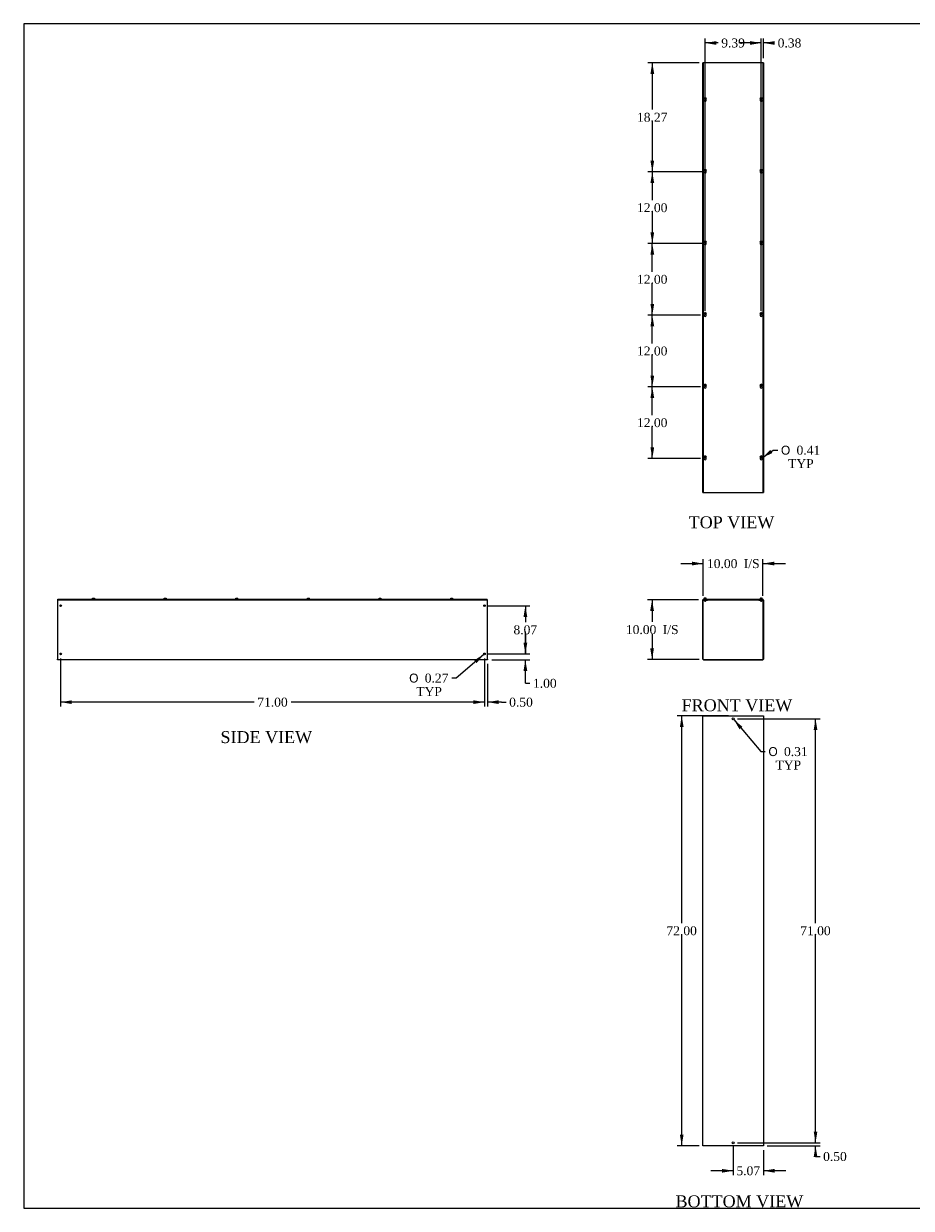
# Model space of a CAD drawing. Header units: inches. Extents: x 1 to 299, y -2 to 199.
# Tile 1 of 7: x 1 to 150, y 1 to 199. Entities that reach past the tile are written whole.
import ezdxf
from ezdxf.enums import TextEntityAlignment as Align

# ---------------------------------------------------------------- set-up
doc = ezdxf.new("R2010")
doc.units = ezdxf.units.IN
doc.header["$MEASUREMENT"] = 0
for name, color, linetype in [('COM56313-2', 7, 'Continuous'), ('COM56319-2', 7, 'Continuous'), ('Default', 7, 'Continuous'), ('QLB20316', 7, 'Continuous'), ('SCS19515', 7, 'Continuous')]:
    doc.layers.add(name, color=color, linetype=linetype)
doc.styles.add('SEACAD_Solid_Edge_ANSI1_Symbols', font='txt')
doc.styles.add('SEACAD_Times_New_Roman', font='times.ttf')
doc.dimstyles.new('HAMMOND_(STH_-_300x200)', dxfattribs={"dimtxt": 1.5, "dimasz": 1.875, "dimexe": 0.75, "dimexo": 0.75, "dimgap": 0.375, "dimtad": 0, "dimtih": 1, "dimtoh": 1, "dimzin": 0, "dimdsep": 46, "dimtxsty": 'SEACAD_Times_New_Roman', "dimblk1": '_SE_FILLED', "dimblk2": '_SE_FILLED', "dimsah": 1, "dimcen": 0.75, "dimadec": 0, "dimazin": 0, "dimtfac": 0.8, "dimtofl": 0, "dimtmove": 0, "dimatfit": 3, "dimfxl": 1, "dimtolj": 1, "dimtzin": 0, "dimarcsym": 0})

# ---------------------------------------------------------------- blocks, each defined once
blk = doc.blocks.new('SE')
at = {"layer": 'COM56313-2', "color": 7, "linetype": 'Continuous'}
for p, q in [((115.12, 92.51), (115.12, 102.37)), ((115.19, 92.51), (115.19, 102.37)), ((115.23, 102.47), (115.37, 102.47)), ((115.23, 102.4), (115.37, 102.4)), ((115.37, 102.4), (115.37, 102.47)), ((115.37, 102.4), (115.87, 102.4)), ((115.87, 102.4), (115.87, 102.47)), ((124.51, 102.47), (124.51, 102.4)), ((124.51, 102.4), (125.01, 102.4)), ((125.01, 102.47), (125.16, 102.47)), ((125.01, 102.4), (125.01, 102.47)), ((125.01, 102.4), (125.16, 102.4)), ((125.19, 102.37), (125.19, 92.51)), ((125.26, 102.37), (125.26, 92.51)), ((115.23, 92.47), (125.16, 92.47)), ((115.23, 92.4), (125.16, 92.4))]:
    blk.add_line(p, q, dxfattribs=at)
for centre, radius, start, end in [((115.23, 102.37), 0.108, 90, 180), ((115.23, 102.37), 0.036, 90, 180), ((125.16, 102.37), 0.108, 0, 90), ((125.16, 102.37), 0.036, 0, 90), ((115.23, 92.51), 0.108, 180, 270), ((115.23, 92.51), 0.036, 180, 270), ((125.16, 92.51), 0.108, 270, 0), ((125.16, 92.51), 0.036, 270, 0)]:
    blk.add_arc(centre, radius, start, end, dxfattribs=at)
at = {"layer": 'COM56319-2', "color": 7, "linetype": 'Continuous'}
for p, q in [((115.15, 102.55), (125.23, 102.55)), ((115.15, 102.47), (115.15, 102.55)), ((115.15, 102.47), (115.23, 102.47)), ((115.37, 102.47), (125.01, 102.47)), ((125.16, 102.47), (125.23, 102.47)), ((125.23, 102.47), (125.23, 102.55))]:
    blk.add_line(p, q, dxfattribs=at)
at = {"layer": 'QLB20316', "color": 7, "linetype": 'Continuous'}
for p, q in [((118.94, 102.47), (118.94, 102.44)), ((118.94, 102.44), (119.32, 102.44)), ((119.32, 102.44), (121.07, 102.44)), ((121.07, 102.44), (121.44, 102.44)), ((121.44, 102.47), (121.44, 102.44))]:
    blk.add_line(p, q, dxfattribs=at)
at = {"layer": 'SCS19515', "color": 7, "linetype": 'Continuous'}
for p, q in [((115.31, 102.64), (115.31, 102.58)), ((115.47, 102.73), (115.4, 102.73)), ((115.4, 102.4), (115.4, 102.27)), ((115.59, 102.27), (115.4, 102.27)), ((115.4, 102.27), (115.43, 102.24)), ((115.43, 102.24), (115.56, 102.24)), ((115.47, 102.73), (115.47, 102.65)), ((115.53, 102.65), (115.47, 102.65)), ((115.59, 102.73), (115.53, 102.73)), ((115.53, 102.65), (115.53, 102.73)), ((115.56, 102.24), (115.59, 102.27)), ((115.59, 102.27), (115.59, 102.4)), ((115.68, 102.58), (115.68, 102.64)), ((124.7, 102.64), (124.7, 102.58)), ((124.79, 102.73), (124.86, 102.73)), ((124.79, 102.4), (124.79, 102.27)), ((124.98, 102.27), (124.79, 102.27)), ((124.79, 102.27), (124.82, 102.24)), ((124.82, 102.24), (124.95, 102.24)), ((124.86, 102.73), (124.86, 102.65)), ((124.92, 102.65), (124.86, 102.65)), ((124.99, 102.73), (124.92, 102.73)), ((124.92, 102.65), (124.92, 102.73)), ((124.95, 102.24), (124.98, 102.27)), ((124.98, 102.27), (124.98, 102.4)), ((125.08, 102.58), (125.08, 102.64))]:
    blk.add_line(p, q, dxfattribs=at)
for centre, radius, start, end in [((115.4, 102.64), 0.09, 90, 180), ((115.33, 102.58), 0.025, 180, 270), ((115.59, 102.64), 0.09, 0, 90), ((115.66, 102.58), 0.025, 270, 0), ((124.79, 102.64), 0.09, 90, 180), ((124.73, 102.58), 0.025, 180, 270), ((124.99, 102.64), 0.09, 0, 90), ((125.05, 102.58), 0.025, 270, 0)]:
    blk.add_arc(centre, radius, start, end, dxfattribs=at)
blk = doc.blocks.new('SE1')
at = {"layer": 'COM56313-2', "color": 7, "linetype": 'Continuous'}
for p, q in [((115.12, 120.4), (115.12, 192.4)), ((115.23, 192.4), (115.12, 192.4)), ((115.37, 192.4), (115.23, 192.4)), ((125.01, 192.4), (115.37, 192.4)), ((115.37, 192.37), (115.37, 192.4)), ((125.16, 192.4), (125.01, 192.4)), ((125.01, 192.4), (125.01, 192.37)), ((125.26, 192.4), (125.16, 192.4)), ((125.26, 192.4), (125.26, 120.4)), ((115.12, 120.4), (115.23, 120.4)), ((115.23, 120.4), (115.37, 120.4)), ((115.37, 120.4), (115.37, 120.43)), ((115.37, 120.4), (125.01, 120.4)), ((125.01, 120.43), (125.01, 120.4)), ((125.01, 120.4), (125.16, 120.4)), ((125.16, 120.4), (125.26, 120.4))]:
    blk.add_line(p, q, dxfattribs=at)
at = {"layer": 'COM56319-2', "color": 7, "linetype": 'Continuous'}
for p, q in [((115.15, 192.37), (115.15, 120.43)), ((125.23, 192.37), (115.15, 192.37)), ((125.23, 120.43), (125.23, 192.37)), ((115.15, 120.43), (125.23, 120.43))]:
    blk.add_line(p, q, dxfattribs=at)
for centre in [(115.5, 186.12), (124.89, 186.12), (115.5, 174.12), (124.89, 174.12), (115.5, 162.12), (124.89, 162.12), (115.5, 150.12), (124.89, 150.12), (115.5, 138.12), (124.89, 138.12), (115.5, 126.12), (124.89, 126.12)]:
    blk.add_arc(centre, 0.203, 133.5511, 46.4489, dxfattribs=at)
at = {"layer": 'SCS19515', "color": 7, "linetype": 'Continuous'}
for p, q in [((115.47, 186.58), (115.47, 186.49)), ((115.47, 186.49), (115.47, 186.45)), ((115.53, 186.49), (115.53, 186.58)), ((115.53, 186.45), (115.53, 186.49)), ((124.86, 186.58), (124.86, 186.49)), ((124.86, 186.49), (124.86, 186.45)), ((124.92, 186.49), (124.92, 186.58)), ((124.92, 186.45), (124.92, 186.49)), ((115.42, 186.4), (115.47, 186.45)), ((115.47, 186.35), (115.42, 186.4)), ((115.47, 186.35), (115.47, 186.3)), ((115.47, 186.3), (115.47, 186.21)), ((115.53, 186.45), (115.57, 186.4)), ((115.57, 186.4), (115.53, 186.35)), ((115.53, 186.3), (115.53, 186.35)), ((115.53, 186.21), (115.53, 186.3)), ((124.81, 186.4), (124.86, 186.45)), ((124.86, 186.35), (124.81, 186.4)), ((124.86, 186.35), (124.86, 186.3)), ((124.86, 186.3), (124.86, 186.21)), ((124.92, 186.45), (124.97, 186.4)), ((124.97, 186.4), (124.92, 186.35)), ((124.92, 186.3), (124.92, 186.35)), ((124.92, 186.21), (124.92, 186.3)), ((115.47, 174.58), (115.47, 174.49)), ((115.53, 174.49), (115.53, 174.58)), ((124.86, 174.58), (124.86, 174.49)), ((124.92, 174.49), (124.92, 174.58)), ((115.42, 174.4), (115.47, 174.45)), ((115.47, 174.35), (115.42, 174.4)), ((115.47, 174.49), (115.47, 174.45)), ((115.47, 174.35), (115.47, 174.3)), ((115.47, 174.3), (115.47, 174.21)), ((115.53, 174.45), (115.53, 174.49)), ((115.53, 174.45), (115.57, 174.4)), ((115.57, 174.4), (115.53, 174.35)), ((115.53, 174.3), (115.53, 174.35)), ((115.53, 174.21), (115.53, 174.3)), ((124.81, 174.4), (124.86, 174.45)), ((124.86, 174.35), (124.81, 174.4)), ((124.86, 174.49), (124.86, 174.45)), ((124.86, 174.35), (124.86, 174.3)), ((124.86, 174.3), (124.86, 174.21)), ((124.92, 174.45), (124.92, 174.49)), ((124.92, 174.45), (124.97, 174.4)), ((124.97, 174.4), (124.92, 174.35)), ((124.92, 174.3), (124.92, 174.35)), ((124.92, 174.21), (124.92, 174.3)), ((115.42, 162.4), (115.47, 162.45)), ((115.47, 162.35), (115.42, 162.4)), ((115.47, 162.58), (115.47, 162.49)), ((115.47, 162.49), (115.47, 162.45)), ((115.47, 162.35), (115.47, 162.3)), ((115.47, 162.3), (115.47, 162.21)), ((115.53, 162.49), (115.53, 162.58)), ((115.53, 162.45), (115.53, 162.49)), ((115.53, 162.45), (115.57, 162.4)), ((115.57, 162.4), (115.53, 162.35)), ((115.53, 162.3), (115.53, 162.35)), ((115.53, 162.21), (115.53, 162.3)), ((124.81, 162.4), (124.86, 162.45)), ((124.86, 162.35), (124.81, 162.4)), ((124.86, 162.58), (124.86, 162.49)), ((124.86, 162.49), (124.86, 162.45)), ((124.86, 162.35), (124.86, 162.3)), ((124.86, 162.3), (124.86, 162.21)), ((124.92, 162.49), (124.92, 162.58)), ((124.92, 162.45), (124.92, 162.49)), ((124.92, 162.45), (124.97, 162.4)), ((124.97, 162.4), (124.92, 162.35)), ((124.92, 162.3), (124.92, 162.35)), ((124.92, 162.21), (124.92, 162.3)), ((115.42, 150.4), (115.47, 150.45)), ((115.47, 150.35), (115.42, 150.4)), ((115.47, 150.58), (115.47, 150.49)), ((115.47, 150.49), (115.47, 150.45)), ((115.47, 150.35), (115.47, 150.3)), ((115.47, 150.3), (115.47, 150.21)), ((115.53, 150.49), (115.53, 150.58)), ((115.53, 150.45), (115.53, 150.49)), ((115.53, 150.45), (115.57, 150.4)), ((115.57, 150.4), (115.53, 150.35)), ((115.53, 150.3), (115.53, 150.35)), ((115.53, 150.21), (115.53, 150.3)), ((124.81, 150.4), (124.86, 150.45)), ((124.86, 150.35), (124.81, 150.4)), ((124.86, 150.58), (124.86, 150.49)), ((124.86, 150.49), (124.86, 150.45)), ((124.86, 150.35), (124.86, 150.3)), ((124.86, 150.3), (124.86, 150.21)), ((124.92, 150.49), (124.92, 150.58)), ((124.92, 150.45), (124.92, 150.49)), ((124.92, 150.45), (124.97, 150.4)), ((124.97, 150.4), (124.92, 150.35)), ((124.92, 150.3), (124.92, 150.35)), ((124.92, 150.21), (124.92, 150.3)), ((115.42, 138.4), (115.47, 138.45)), ((115.47, 138.35), (115.42, 138.4)), ((115.47, 138.58), (115.47, 138.49)), ((115.47, 138.49), (115.47, 138.45)), ((115.47, 138.35), (115.47, 138.3)), ((115.47, 138.3), (115.47, 138.21)), ((115.53, 138.49), (115.53, 138.58)), ((115.53, 138.45), (115.53, 138.49)), ((115.53, 138.45), (115.57, 138.4)), ((115.57, 138.4), (115.53, 138.35)), ((115.53, 138.3), (115.53, 138.35)), ((115.53, 138.21), (115.53, 138.3)), ((124.81, 138.4), (124.86, 138.45)), ((124.86, 138.35), (124.81, 138.4)), ((124.86, 138.58), (124.86, 138.49)), ((124.86, 138.49), (124.86, 138.45)), ((124.86, 138.35), (124.86, 138.3)), ((124.86, 138.3), (124.86, 138.21)), ((124.92, 138.49), (124.92, 138.58)), ((124.92, 138.45), (124.92, 138.49)), ((124.92, 138.45), (124.97, 138.4)), ((124.97, 138.4), (124.92, 138.35)), ((124.92, 138.3), (124.92, 138.35)), ((124.92, 138.21), (124.92, 138.3)), ((115.42, 126.4), (115.47, 126.45)), ((115.47, 126.35), (115.42, 126.4)), ((115.47, 126.58), (115.47, 126.49)), ((115.47, 126.49), (115.47, 126.45)), ((115.47, 126.35), (115.47, 126.3)), ((115.47, 126.3), (115.47, 126.21)), ((115.53, 126.49), (115.53, 126.58)), ((115.53, 126.45), (115.53, 126.49)), ((115.53, 126.45), (115.57, 126.4)), ((115.57, 126.4), (115.53, 126.35)), ((115.53, 126.3), (115.53, 126.35)), ((115.53, 126.21), (115.53, 126.3)), ((124.81, 126.4), (124.86, 126.45)), ((124.86, 126.35), (124.81, 126.4)), ((124.86, 126.58), (124.86, 126.49)), ((124.86, 126.49), (124.86, 126.45)), ((124.86, 126.35), (124.86, 126.3)), ((124.86, 126.3), (124.86, 126.21)), ((124.92, 126.49), (124.92, 126.58)), ((124.92, 126.45), (124.92, 126.49)), ((124.92, 126.45), (124.97, 126.4)), ((124.97, 126.4), (124.92, 126.35)), ((124.92, 126.3), (124.92, 126.35)), ((124.92, 126.21), (124.92, 126.3))]:
    blk.add_line(p, q, dxfattribs=at)
for centre in [(115.5, 186.4), (124.89, 186.4), (115.5, 174.4), (124.89, 174.4), (115.5, 162.4), (124.89, 162.4), (115.5, 150.4), (124.89, 150.4), (115.5, 138.4), (124.89, 138.4), (115.5, 126.4), (124.89, 126.4)]:
    blk.add_circle(centre, 0.187, dxfattribs=at)
for centre, start, end in [((115.5, 186.4), 80.7303, 99.2697), ((124.89, 186.4), 80.7303, 99.2697), ((115.5, 186.4), 260.7303, 279.2697), ((124.89, 186.4), 260.7303, 279.2697), ((115.5, 174.4), 80.7303, 99.2697), ((124.89, 174.4), 80.7303, 99.2697), ((115.5, 174.4), 260.7303, 279.2697), ((124.89, 174.4), 260.7303, 279.2697), ((115.5, 162.4), 80.7303, 99.2697), ((115.5, 162.4), 260.7303, 279.2697), ((124.89, 162.4), 80.7303, 99.2697), ((124.89, 162.4), 260.7303, 279.2697), ((115.5, 150.4), 80.7303, 99.2697), ((115.5, 150.4), 260.7303, 279.2697), ((124.89, 150.4), 80.7303, 99.2697), ((124.89, 150.4), 260.7303, 279.2697), ((115.5, 138.4), 80.7303, 99.2697), ((115.5, 138.4), 260.7303, 279.2697), ((124.89, 138.4), 80.7303, 99.2697), ((124.89, 138.4), 260.7303, 279.2697), ((115.5, 126.4), 80.7303, 99.2697), ((115.5, 126.4), 260.7303, 279.2697), ((124.89, 126.4), 80.7303, 99.2697), ((124.89, 126.4), 260.7303, 279.2697)]:
    blk.add_arc(centre, 0.186, start, end, dxfattribs=at)
blk = doc.blocks.new('SE2')
at = {"layer": 'COM56313-2', "color": 7, "linetype": 'Continuous'}
for p, q in [((115.12, 83.04), (115.23, 83.04)), ((115.12, 11.04), (115.12, 83.04)), ((115.23, 83.04), (125.16, 83.04)), ((125.16, 83.04), (125.26, 83.04)), ((125.26, 83.04), (125.26, 11.04)), ((115.23, 11.04), (115.12, 11.04)), ((125.16, 11.04), (115.23, 11.04)), ((125.26, 11.04), (125.16, 11.04))]:
    blk.add_line(p, q, dxfattribs=at)
for centre in [(120.19, 82.54), (120.19, 11.54)]:
    blk.add_circle(centre, 0.156, dxfattribs=at)
blk = doc.blocks.new('SE4')
at = {"layer": 'COM56313-2', "color": 7, "linetype": 'Continuous'}
for p, q in [((7.05, 102.47), (7.08, 102.47)), ((7.05, 102.47), (7.05, 102.37)), ((7.05, 102.37), (7.05, 92.51)), ((79.02, 102.47), (79.05, 102.47)), ((79.05, 102.37), (79.05, 102.47)), ((79.05, 92.51), (79.05, 102.37)), ((7.05, 92.4), (7.05, 92.51)), ((79.05, 92.4), (7.05, 92.4)), ((79.05, 92.51), (79.05, 92.4))]:
    blk.add_line(p, q, dxfattribs=at)
for centre in [(7.55, 101.47), (78.55, 101.47), (7.55, 93.4), (78.55, 93.4)]:
    blk.add_circle(centre, 0.133, dxfattribs=at)
at = {"layer": 'COM56319-2', "color": 7, "linetype": 'Continuous'}
for p, q in [((7.08, 102.55), (79.02, 102.55)), ((7.08, 102.47), (7.08, 102.55)), ((7.08, 102.47), (79.02, 102.47)), ((79.02, 102.47), (79.02, 102.55))]:
    blk.add_line(p, q, dxfattribs=at)
at = {"layer": 'SCS19515', "color": 7, "linetype": 'Continuous'}
for p, q in [((12.87, 102.65), (12.87, 102.65)), ((12.87, 102.64), (12.87, 102.58)), ((12.96, 102.73), (13.15, 102.73)), ((13.24, 102.65), (13.24, 102.65)), ((13.24, 102.58), (13.24, 102.64)), ((24.87, 102.65), (24.87, 102.65)), ((24.87, 102.64), (24.87, 102.58)), ((24.96, 102.73), (25.15, 102.73)), ((25.24, 102.65), (25.24, 102.65)), ((25.24, 102.58), (25.24, 102.64)), ((36.87, 102.65), (36.87, 102.65)), ((36.87, 102.64), (36.87, 102.58)), ((36.96, 102.73), (37.15, 102.73)), ((37.24, 102.65), (37.24, 102.65)), ((37.24, 102.58), (37.24, 102.64)), ((48.87, 102.65), (48.87, 102.65)), ((48.87, 102.64), (48.87, 102.58)), ((48.96, 102.73), (49.15, 102.73)), ((49.24, 102.65), (49.24, 102.65)), ((49.24, 102.58), (49.24, 102.64)), ((60.87, 102.65), (60.87, 102.65)), ((60.87, 102.64), (60.87, 102.58)), ((60.96, 102.73), (61.15, 102.73)), ((61.24, 102.65), (61.24, 102.65)), ((61.24, 102.58), (61.24, 102.64)), ((72.87, 102.65), (72.87, 102.65)), ((72.87, 102.64), (72.87, 102.58)), ((72.96, 102.73), (73.15, 102.73)), ((73.24, 102.65), (73.24, 102.65)), ((73.24, 102.58), (73.24, 102.64))]:
    blk.add_line(p, q, dxfattribs=at)
for centre, radius, start, end in [((12.96, 102.64), 0.09, 170.4059, 180), ((12.89, 102.58), 0.025, 180, 270), ((13.22, 102.58), 0.025, 270, 0), ((13.15, 102.64), 0.09, 0, 9.5941), ((24.96, 102.64), 0.09, 170.4059, 180), ((24.89, 102.58), 0.025, 180, 270), ((25.22, 102.58), 0.025, 270, 0), ((25.15, 102.64), 0.09, 0, 9.5941), ((36.96, 102.64), 0.09, 170.4059, 180), ((36.89, 102.58), 0.025, 180, 270), ((37.22, 102.58), 0.025, 270, 0), ((37.15, 102.64), 0.09, 0, 9.5941), ((48.96, 102.64), 0.09, 170.4059, 180), ((48.89, 102.58), 0.025, 180, 270), ((49.22, 102.58), 0.025, 270, 0), ((49.15, 102.64), 0.09, 0, 9.5941), ((60.96, 102.64), 0.09, 170.4059, 180), ((60.89, 102.58), 0.025, 180, 270), ((61.22, 102.58), 0.025, 270, 0), ((61.15, 102.64), 0.09, 0, 9.5941), ((72.96, 102.64), 0.09, 170.4059, 180), ((72.89, 102.58), 0.025, 180, 270), ((73.22, 102.58), 0.025, 270, 0), ((73.15, 102.64), 0.09, 0, 9.5941)]:
    blk.add_arc(centre, radius, start, end, dxfattribs=at)
for points in [[(12.87, 102.65), (12.87, 102.66), (12.87, 102.66), (12.88, 102.67), (12.88, 102.68), (12.88, 102.69), (12.89, 102.69), (12.89, 102.7), (12.9, 102.7), (12.91, 102.71), (12.91, 102.71), (12.92, 102.72), (12.92, 102.72), (12.93, 102.72), (12.94, 102.72), (12.95, 102.73), (12.96, 102.73), (12.96, 102.73)], [(13.15, 102.73), (13.15, 102.73), (13.16, 102.73), (13.17, 102.72), (13.17, 102.72), (13.18, 102.72), (13.19, 102.72), (13.2, 102.71), (13.2, 102.71), (13.21, 102.7), (13.21, 102.7), (13.22, 102.69), (13.22, 102.69), (13.23, 102.68), (13.23, 102.67), (13.24, 102.66), (13.24, 102.66), (13.24, 102.65)], [(24.87, 102.65), (24.87, 102.66), (24.87, 102.66), (24.88, 102.67), (24.88, 102.68), (24.88, 102.69), (24.89, 102.69), (24.89, 102.7), (24.9, 102.7), (24.91, 102.71), (24.91, 102.71), (24.92, 102.72), (24.92, 102.72), (24.93, 102.72), (24.94, 102.72), (24.95, 102.73), (24.96, 102.73), (24.96, 102.73)], [(25.15, 102.73), (25.15, 102.73), (25.16, 102.73), (25.17, 102.72), (25.17, 102.72), (25.18, 102.72), (25.19, 102.72), (25.2, 102.71), (25.2, 102.71), (25.21, 102.7), (25.21, 102.7), (25.22, 102.69), (25.22, 102.69), (25.23, 102.68), (25.23, 102.67), (25.24, 102.66), (25.24, 102.66), (25.24, 102.65)], [(36.87, 102.65), (36.87, 102.66), (36.87, 102.66), (36.88, 102.67), (36.88, 102.68), (36.88, 102.69), (36.89, 102.69), (36.89, 102.7), (36.9, 102.7), (36.91, 102.71), (36.91, 102.71), (36.92, 102.72), (36.92, 102.72), (36.93, 102.72), (36.94, 102.72), (36.95, 102.73), (36.96, 102.73), (36.96, 102.73)], [(37.15, 102.73), (37.15, 102.73), (37.16, 102.73), (37.17, 102.72), (37.17, 102.72), (37.18, 102.72), (37.19, 102.72), (37.2, 102.71), (37.2, 102.71), (37.21, 102.7), (37.21, 102.7), (37.22, 102.69), (37.22, 102.69), (37.23, 102.68), (37.23, 102.67), (37.24, 102.66), (37.24, 102.66), (37.24, 102.65)], [(48.87, 102.65), (48.87, 102.66), (48.87, 102.66), (48.88, 102.67), (48.88, 102.68), (48.88, 102.69), (48.89, 102.69), (48.89, 102.7), (48.9, 102.7), (48.91, 102.71), (48.91, 102.71), (48.92, 102.72), (48.92, 102.72), (48.93, 102.72), (48.94, 102.72), (48.95, 102.73), (48.96, 102.73), (48.96, 102.73)], [(49.15, 102.73), (49.15, 102.73), (49.16, 102.73), (49.17, 102.72), (49.17, 102.72), (49.18, 102.72), (49.19, 102.72), (49.2, 102.71), (49.2, 102.71), (49.21, 102.7), (49.21, 102.7), (49.22, 102.69), (49.22, 102.69), (49.23, 102.68), (49.23, 102.67), (49.24, 102.66), (49.24, 102.66), (49.24, 102.65)], [(60.87, 102.65), (60.87, 102.66), (60.87, 102.66), (60.88, 102.67), (60.88, 102.68), (60.88, 102.69), (60.89, 102.69), (60.89, 102.7), (60.9, 102.7), (60.91, 102.71), (60.91, 102.71), (60.92, 102.72), (60.92, 102.72), (60.93, 102.72), (60.94, 102.72), (60.95, 102.73), (60.96, 102.73), (60.96, 102.73)], [(61.15, 102.73), (61.15, 102.73), (61.16, 102.73), (61.17, 102.72), (61.17, 102.72), (61.18, 102.72), (61.19, 102.72), (61.2, 102.71), (61.2, 102.71), (61.21, 102.7), (61.21, 102.7), (61.22, 102.69), (61.22, 102.69), (61.23, 102.68), (61.23, 102.67), (61.24, 102.66), (61.24, 102.66), (61.24, 102.65)], [(72.87, 102.65), (72.87, 102.66), (72.87, 102.66), (72.88, 102.67), (72.88, 102.68), (72.88, 102.69), (72.89, 102.69), (72.89, 102.7), (72.9, 102.7), (72.91, 102.71), (72.91, 102.71), (72.92, 102.72), (72.92, 102.72), (72.93, 102.72), (72.94, 102.72), (72.95, 102.73), (72.96, 102.73), (72.96, 102.73)], [(73.15, 102.73), (73.15, 102.73), (73.16, 102.73), (73.17, 102.72), (73.17, 102.72), (73.18, 102.72), (73.19, 102.72), (73.2, 102.71), (73.2, 102.71), (73.21, 102.7), (73.21, 102.7), (73.22, 102.69), (73.22, 102.69), (73.23, 102.68), (73.23, 102.67), (73.24, 102.66), (73.24, 102.66), (73.24, 102.65)]]:
    blk.add_open_spline(points, degree=3, knots=[0, 0, 0, 0, 0.125, 0.125, 0.25, 0.25, 0.375, 0.375, 0.5, 0.5, 0.625, 0.625, 0.75, 0.75, 0.875, 0.875, 1, 1, 1, 1], dxfattribs=at)
blk = doc.blocks.new('DMBLK1329')
at = {"layer": 'Default', "linetype": 'Continuous', "transparency": 16777216}
for points in [[(113.32, 108.84), (113.32, 108.21), (115.19, 108.52)], [(127.07, 108.84), (125.19, 108.52), (127.07, 108.21)]]:
    blk.add_hatch(color=7, dxfattribs=at).paths.add_polyline_path(points)
at = {"layer": 'Default', "color": 7, "linetype": 'Continuous', "transparency": 16777216}
for p, q in [((115.19, 103.12), (115.19, 109.27)), ((125.19, 103.12), (125.19, 109.27)), ((111.44, 108.52), (115.19, 108.52)), ((125.19, 108.52), (128.94, 108.52))]:
    blk.add_line(p, q, dxfattribs=at)
at = {"layer": 'Default', "color": 7, "linetype": 'Continuous', "transparency": 16777216, "style": 'SEACAD_Times_New_Roman'}
for s, p in [('10.00', (115.81, 109.27)), ('I/S', (121.98, 109.27))]:
    blk.add_text(s, height=1.5, dxfattribs=at).set_placement(p, align=Align.TOP_LEFT)
blk = doc.blocks.new('_SE_FILLED')
at = {"color": 0}
blk.add_line((0, 0), (-1, 0), dxfattribs=at)
blk.add_solid([(0, 0), (-1, -0.1665), (-1, 0.1665), (0, 0)], dxfattribs=at)
blk = doc.blocks.new('DMBLK1330')
at = {"layer": 'Default', "linetype": 'Continuous', "transparency": 16777216}
for points in [[(106.3, 100.6), (106.93, 100.6), (106.61, 102.47)], [(106.3, 94.35), (106.61, 92.47), (106.93, 94.35)]]:
    blk.add_hatch(color=7, dxfattribs=at).paths.add_polyline_path(points)
at = {"layer": 'Default', "color": 7, "linetype": 'Continuous', "transparency": 16777216}
for p, q in [((114.4, 102.47), (105.86, 102.47)), ((106.61, 102.47), (106.61, 98.75)), ((106.61, 96.72), (106.61, 92.47)), ((114.48, 92.47), (105.86, 92.47))]:
    blk.add_line(p, q, dxfattribs=at)
at = {"layer": 'Default', "color": 7, "linetype": 'Continuous', "transparency": 16777216, "style": 'SEACAD_Times_New_Roman'}
for s, p in [('10.00', (102.23, 98.22)), ('I/S', (108.4, 98.22))]:
    blk.add_text(s, height=1.5, dxfattribs=at).set_placement(p, align=Align.TOP_LEFT)
blk = doc.blocks.new('DMBLK1331')
at = {"layer": 'Default', "linetype": 'Continuous', "transparency": 16777216}
for points in [[(111.27, 81.17), (111.89, 81.17), (111.58, 83.04)], [(111.27, 12.92), (111.58, 11.04), (111.89, 12.92)]]:
    blk.add_hatch(color=7, dxfattribs=at).paths.add_polyline_path(points)
at = {"layer": 'Default', "color": 7, "linetype": 'Continuous', "transparency": 16777216}
for p, q in [((119.44, 83.04), (110.83, 83.04)), ((111.58, 48.32), (111.58, 83.04)), ((111.58, 11.04), (111.58, 46.29)), ((114.48, 11.04), (110.83, 11.04))]:
    blk.add_line(p, q, dxfattribs=at)
at = {"layer": 'Default', "color": 7, "linetype": 'Continuous', "transparency": 16777216, "style": 'SEACAD_Times_New_Roman'}
blk.add_text('72.00', height=1.5, dxfattribs=at).set_placement((109.02, 47.79), align=Align.TOP_LEFT)
blk = doc.blocks.new('DMBLK1332')
at = {"layer": 'Default', "linetype": 'Continuous', "transparency": 16777216}
for points in [[(118.32, 6.53), (120.19, 6.85), (118.32, 7.16)], [(127.14, 6.53), (127.14, 7.16), (125.26, 6.85)]]:
    blk.add_hatch(color=7, dxfattribs=at).paths.add_polyline_path(points)
at = {"layer": 'Default', "color": 7, "linetype": 'Continuous', "transparency": 16777216}
for p, q in [((120.19, 10.95), (120.19, 6.1)), ((125.26, 10.29), (125.26, 6.1)), ((120.19, 6.85), (116.44, 6.85)), ((129.01, 6.85), (125.26, 6.85))]:
    blk.add_line(p, q, dxfattribs=at)
at = {"layer": 'Default', "color": 7, "linetype": 'Continuous', "transparency": 16777216, "style": 'SEACAD_Times_New_Roman'}
blk.add_text('5.07', height=1.5, dxfattribs=at).set_placement((120.74, 7.6), align=Align.TOP_LEFT)
blk = doc.blocks.new('DMBLK1333')
at = {"layer": 'Default', "linetype": 'Continuous', "transparency": 16777216}
for points in [[(106.34, 136.25), (106.97, 136.25), (106.65, 138.12)], [(106.34, 128), (106.65, 126.12), (106.97, 128)]]:
    blk.add_hatch(color=7, dxfattribs=at).paths.add_polyline_path(points)
at = {"layer": 'Default', "color": 7, "linetype": 'Continuous', "transparency": 16777216}
for p, q in [((114.75, 138.12), (105.9, 138.12)), ((106.65, 133.4), (106.65, 138.12)), ((106.65, 126.12), (106.65, 131.37)), ((114.75, 126.12), (105.9, 126.12))]:
    blk.add_line(p, q, dxfattribs=at)
at = {"layer": 'Default', "color": 7, "linetype": 'Continuous', "transparency": 16777216, "style": 'SEACAD_Times_New_Roman'}
blk.add_text('12.00', height=1.5, dxfattribs=at).set_placement((104.09, 132.87), align=Align.TOP_LEFT)
blk = doc.blocks.new('DMBLK1334')
at = {"layer": 'Default', "linetype": 'Continuous', "transparency": 16777216}
blk.add_hatch(color=7, dxfattribs=at).paths.add_polyline_path([(126.43, 127.55), (125.06, 126.24), (126.78, 127.04)])
at = {"layer": 'Default', "color": 7, "linetype": 'Continuous', "transparency": 16777216}
for p, q in [((125.06, 126.24), (126.92, 127.51)), ((126.92, 127.51), (127.67, 127.51))]:
    blk.add_line(p, q, dxfattribs=at)
for s, style, p in [('O', 'SEACAD_Solid_Edge_ANSI1_Symbols', (128.2, 128.26)), ('0.41', 'SEACAD_Times_New_Roman', (130.81, 128.26)), ('TYP', 'SEACAD_Times_New_Roman', (129.4, 126.01))]:
    blk.add_text(s, height=1.5, dxfattribs=dict(at, style=style)).set_placement(p, align=Align.TOP_LEFT)
blk = doc.blocks.new('DMBLK1335')
at = {"layer": 'Default', "linetype": 'Continuous', "transparency": 16777216}
for points in [[(85.71, 95.28), (85.08, 95.28), (85.39, 93.4)], [(85.71, 90.53), (85.39, 92.4), (85.08, 90.53)]]:
    blk.add_hatch(color=7, dxfattribs=at).paths.add_polyline_path(points)
at = {"layer": 'Default', "color": 7, "linetype": 'Continuous', "transparency": 16777216}
for p, q in [((85.39, 93.4), (85.39, 97.15)), ((79.17, 93.4), (86.14, 93.4)), ((79.8, 92.4), (86.14, 92.4)), ((85.39, 88.48), (85.39, 92.4)), ((85.39, 88.48), (86.14, 88.48))]:
    blk.add_line(p, q, dxfattribs=at)
at = {"layer": 'Default', "color": 7, "linetype": 'Continuous', "transparency": 16777216, "style": 'SEACAD_Times_New_Roman'}
blk.add_text('1.00', height=1.5, dxfattribs=at).set_placement((86.67, 89.23), align=Align.TOP_LEFT)
blk = doc.blocks.new('DMBLK1340')
at = {"layer": 'Default', "linetype": 'Continuous', "transparency": 16777216}
for points in [[(85.71, 99.6), (85.39, 101.47), (85.08, 99.6)], [(85.71, 95.28), (85.08, 95.28), (85.39, 93.4)]]:
    blk.add_hatch(color=7, dxfattribs=at).paths.add_polyline_path(points)
at = {"layer": 'Default', "color": 7, "linetype": 'Continuous', "transparency": 16777216}
for p, q in [((79.17, 101.47), (86.14, 101.47)), ((85.39, 101.47), (85.39, 98.71)), ((85.39, 96.69), (85.39, 93.4)), ((79.17, 93.4), (86.14, 93.4))]:
    blk.add_line(p, q, dxfattribs=at)
at = {"layer": 'Default', "color": 7, "linetype": 'Continuous', "transparency": 16777216, "style": 'SEACAD_Times_New_Roman'}
blk.add_text('8.07', height=1.5, dxfattribs=at).set_placement((83.4, 98.19), align=Align.TOP_LEFT)
blk = doc.blocks.new('DMBLK1341')
at = {"layer": 'Default', "linetype": 'Continuous', "transparency": 16777216}
for points in [[(123.01, 196.01), (123.01, 195.39), (124.89, 195.7)], [(127.14, 196.01), (125.26, 195.7), (127.14, 195.39)]]:
    blk.add_hatch(color=7, dxfattribs=at).paths.add_polyline_path(points)
at = {"layer": 'Default', "color": 7, "linetype": 'Continuous', "transparency": 16777216}
for p, q in [((124.89, 150.87), (124.89, 196.45)), ((125.26, 193.15), (125.26, 196.45)), ((124.89, 195.7), (121.14, 195.7)), ((126.37, 195.7), (125.26, 195.7)), ((126.37, 195.7), (127.12, 195.7))]:
    blk.add_line(p, q, dxfattribs=at)
at = {"layer": 'Default', "color": 7, "linetype": 'Continuous', "transparency": 16777216, "style": 'SEACAD_Times_New_Roman'}
blk.add_text('0.38', height=1.5, dxfattribs=at).set_placement((127.65, 196.45), align=Align.TOP_LEFT)
blk = doc.blocks.new('DMBLK1342')
at = {"layer": 'Default', "linetype": 'Continuous', "transparency": 16777216}
for points in [[(117.37, 196.01), (115.5, 195.7), (117.37, 195.39)], [(123.01, 196.01), (123.01, 195.39), (124.89, 195.7)]]:
    blk.add_hatch(color=7, dxfattribs=at).paths.add_polyline_path(points)
at = {"layer": 'Default', "color": 7, "linetype": 'Continuous', "transparency": 16777216}
for p, q in [((115.5, 150.87), (115.5, 196.45)), ((124.89, 150.87), (124.89, 196.45)), ((117.68, 195.7), (115.5, 195.7)), ((124.89, 195.7), (122.71, 195.7))]:
    blk.add_line(p, q, dxfattribs=at)
at = {"layer": 'Default', "color": 7, "linetype": 'Continuous', "transparency": 16777216, "style": 'SEACAD_Times_New_Roman'}
blk.add_text('9.39', height=1.5, dxfattribs=at).set_placement((118.2, 196.45), align=Align.TOP_LEFT)
blk = doc.blocks.new('DMBLK1343')
at = {"layer": 'Default', "linetype": 'Continuous', "transparency": 16777216}
for points in [[(106.34, 190.52), (106.97, 190.52), (106.65, 192.4)], [(106.34, 176), (106.65, 174.12), (106.97, 176)]]:
    blk.add_hatch(color=7, dxfattribs=at).paths.add_polyline_path(points)
at = {"layer": 'Default', "color": 7, "linetype": 'Continuous', "transparency": 16777216}
for p, q in [((114.48, 192.4), (105.9, 192.4)), ((106.65, 192.4), (106.65, 184.54)), ((106.65, 182.51), (106.65, 174.12)), ((114.95, 174.12), (105.9, 174.12))]:
    blk.add_line(p, q, dxfattribs=at)
at = {"layer": 'Default', "color": 7, "linetype": 'Continuous', "transparency": 16777216, "style": 'SEACAD_Times_New_Roman'}
blk.add_text('18.27', height=1.5, dxfattribs=at).set_placement((104.09, 184.01), align=Align.TOP_LEFT)
blk = doc.blocks.new('DMBLK1344')
at = {"layer": 'Default', "linetype": 'Continuous', "transparency": 16777216}
for points in [[(106.34, 172.25), (106.97, 172.25), (106.65, 174.12)], [(106.34, 164), (106.65, 162.12), (106.97, 164)]]:
    blk.add_hatch(color=7, dxfattribs=at).paths.add_polyline_path(points)
at = {"layer": 'Default', "color": 7, "linetype": 'Continuous', "transparency": 16777216}
for p, q in [((114.95, 174.12), (105.9, 174.12)), ((106.65, 174.12), (106.65, 169.4)), ((106.65, 167.37), (106.65, 162.12)), ((114.95, 162.12), (105.9, 162.12))]:
    blk.add_line(p, q, dxfattribs=at)
at = {"layer": 'Default', "color": 7, "linetype": 'Continuous', "transparency": 16777216, "style": 'SEACAD_Times_New_Roman'}
blk.add_text('12.00', height=1.5, dxfattribs=at).set_placement((104.09, 168.87), align=Align.TOP_LEFT)
blk = doc.blocks.new('DMBLK1345')
at = {"layer": 'Default', "linetype": 'Continuous', "transparency": 16777216}
for points in [[(106.34, 148.25), (106.97, 148.25), (106.65, 150.12)], [(106.34, 140), (106.65, 138.12), (106.97, 140)]]:
    blk.add_hatch(color=7, dxfattribs=at).paths.add_polyline_path(points)
at = {"layer": 'Default', "color": 7, "linetype": 'Continuous', "transparency": 16777216}
for p, q in [((114.75, 150.12), (105.9, 150.12)), ((106.65, 145.4), (106.65, 150.12)), ((106.65, 138.12), (106.65, 143.37)), ((114.75, 138.12), (105.9, 138.12))]:
    blk.add_line(p, q, dxfattribs=at)
at = {"layer": 'Default', "color": 7, "linetype": 'Continuous', "transparency": 16777216, "style": 'SEACAD_Times_New_Roman'}
blk.add_text('12.00', height=1.5, dxfattribs=at).set_placement((104.09, 144.87), align=Align.TOP_LEFT)
blk = doc.blocks.new('DMBLK1346')
at = {"layer": 'Default', "linetype": 'Continuous', "transparency": 16777216}
for points in [[(106.34, 160.25), (106.97, 160.25), (106.65, 162.12)], [(106.34, 152), (106.65, 150.12), (106.97, 152)]]:
    blk.add_hatch(color=7, dxfattribs=at).paths.add_polyline_path(points)
at = {"layer": 'Default', "color": 7, "linetype": 'Continuous', "transparency": 16777216}
for p, q in [((114.75, 162.12), (105.9, 162.12)), ((106.65, 157.4), (106.65, 162.12)), ((106.65, 150.12), (106.65, 155.37)), ((114.75, 150.12), (105.9, 150.12))]:
    blk.add_line(p, q, dxfattribs=at)
at = {"layer": 'Default', "color": 7, "linetype": 'Continuous', "transparency": 16777216, "style": 'SEACAD_Times_New_Roman'}
blk.add_text('12.00', height=1.5, dxfattribs=at).set_placement((104.09, 156.87), align=Align.TOP_LEFT)
blk = doc.blocks.new('DMBLK1347')
at = {"layer": 'Default', "linetype": 'Continuous', "transparency": 16777216}
for points in [[(134.3, 13.42), (133.68, 13.42), (133.99, 11.54)], [(134.3, 9.17), (133.99, 11.04), (133.68, 9.17)]]:
    blk.add_hatch(color=7, dxfattribs=at).paths.add_polyline_path(points)
at = {"layer": 'Default', "color": 7, "linetype": 'Continuous', "transparency": 16777216}
for p, q in [((133.99, 11.54), (133.99, 15.29)), ((120.94, 11.54), (134.74, 11.54)), ((125.91, 11.04), (134.74, 11.04)), ((133.99, 9.24), (133.99, 11.04)), ((133.99, 9.24), (134.74, 9.24))]:
    blk.add_line(p, q, dxfattribs=at)
at = {"layer": 'Default', "color": 7, "linetype": 'Continuous', "transparency": 16777216, "style": 'SEACAD_Times_New_Roman'}
blk.add_text('0.50', height=1.5, dxfattribs=at).set_placement((135.26, 9.99), align=Align.TOP_LEFT)
blk = doc.blocks.new('DMBLK1348')
at = {"layer": 'Default', "linetype": 'Continuous', "transparency": 16777216}
for points in [[(134.3, 80.67), (133.99, 82.54), (133.68, 80.67)], [(134.3, 13.42), (133.68, 13.42), (133.99, 11.54)]]:
    blk.add_hatch(color=7, dxfattribs=at).paths.add_polyline_path(points)
at = {"layer": 'Default', "color": 7, "linetype": 'Continuous', "transparency": 16777216}
for p, q in [((120.94, 82.54), (134.74, 82.54)), ((133.99, 48.32), (133.99, 82.54)), ((133.99, 11.54), (133.99, 46.29)), ((120.94, 11.54), (134.74, 11.54))]:
    blk.add_line(p, q, dxfattribs=at)
at = {"layer": 'Default', "color": 7, "linetype": 'Continuous', "transparency": 16777216, "style": 'SEACAD_Times_New_Roman'}
blk.add_text('71.00', height=1.5, dxfattribs=at).set_placement((131.43, 47.79), align=Align.TOP_LEFT)
blk = doc.blocks.new('DMBLK1349')
at = {"layer": 'Default', "linetype": 'Continuous', "transparency": 16777216}
for points in [[(76.68, 85.01), (78.55, 85.32), (76.68, 85.63)], [(80.93, 85.01), (80.93, 85.63), (79.05, 85.32)]]:
    blk.add_hatch(color=7, dxfattribs=at).paths.add_polyline_path(points)
at = {"layer": 'Default', "color": 7, "linetype": 'Continuous', "transparency": 16777216}
for p, q in [((78.55, 92.65), (78.55, 84.57)), ((79.05, 91.76), (79.05, 84.57)), ((78.55, 85.32), (74.8, 85.32)), ((81.41, 85.32), (79.05, 85.32)), ((81.41, 85.32), (82.16, 85.32))]:
    blk.add_line(p, q, dxfattribs=at)
at = {"layer": 'Default', "color": 7, "linetype": 'Continuous', "transparency": 16777216, "style": 'SEACAD_Times_New_Roman'}
blk.add_text('0.50', height=1.5, dxfattribs=at).set_placement((82.68, 86.07), align=Align.TOP_LEFT)
blk = doc.blocks.new('DMBLK1350')
at = {"layer": 'Default', "linetype": 'Continuous', "transparency": 16777216}
for points in [[(9.43, 85.01), (9.43, 85.63), (7.55, 85.32)], [(76.68, 85.01), (78.55, 85.32), (76.68, 85.63)]]:
    blk.add_hatch(color=7, dxfattribs=at).paths.add_polyline_path(points)
at = {"layer": 'Default', "color": 7, "linetype": 'Continuous', "transparency": 16777216}
for p, q in [((7.55, 92.65), (7.55, 84.57)), ((78.55, 92.65), (78.55, 84.57)), ((39.97, 85.32), (7.55, 85.32)), ((78.55, 85.32), (46.14, 85.32))]:
    blk.add_line(p, q, dxfattribs=at)
at = {"layer": 'Default', "color": 7, "linetype": 'Continuous', "transparency": 16777216, "style": 'SEACAD_Times_New_Roman'}
blk.add_text('71.00', height=1.5, dxfattribs=at).set_placement((40.49, 86.07), align=Align.TOP_LEFT)
blk = doc.blocks.new('DMBLK1351')
at = {"layer": 'Default', "linetype": 'Continuous', "transparency": 16777216}
blk.add_hatch(color=7, dxfattribs=at).paths.add_polyline_path([(77.23, 91.86), (78.45, 93.32), (76.82, 92.34)])
at = {"layer": 'Default', "color": 7, "linetype": 'Continuous', "transparency": 16777216}
for p, q in [((78.45, 93.32), (73.8, 89.35)), ((73.8, 89.35), (73.05, 89.35))]:
    blk.add_line(p, q, dxfattribs=at)
for s, style, p in [('O', 'SEACAD_Solid_Edge_ANSI1_Symbols', (65.93, 90.1)), ('0.27', 'SEACAD_Times_New_Roman', (68.54, 90.1)), ('TYP', 'SEACAD_Times_New_Roman', (67.13, 87.85))]:
    blk.add_text(s, height=1.5, dxfattribs=dict(at, style=style)).set_placement(p, align=Align.TOP_LEFT)
blk = doc.blocks.new('DMBLK1352')
at = {"layer": 'Default', "linetype": 'Continuous', "transparency": 16777216}
blk.add_hatch(color=7, dxfattribs=at).paths.add_polyline_path([(121.74, 81.19), (120.29, 82.42), (121.26, 80.78)])
at = {"layer": 'Default', "color": 7, "linetype": 'Continuous', "transparency": 16777216}
for p, q in [((120.29, 82.42), (124.82, 77.04)), ((124.82, 77.04), (125.57, 77.04))]:
    blk.add_line(p, q, dxfattribs=at)
for s, style, p in [('O', 'SEACAD_Solid_Edge_ANSI1_Symbols', (126.1, 77.79)), ('0.31', 'SEACAD_Times_New_Roman', (128.71, 77.79)), ('TYP', 'SEACAD_Times_New_Roman', (127.29, 75.54))]:
    blk.add_text(s, height=1.5, dxfattribs=dict(at, style=style)).set_placement(p, align=Align.TOP_LEFT)
blk = doc.blocks.new('BORDER')
at = {"layer": 'Default', "color": 7, "linetype": 'Continuous'}
for p, q in [((0, 27.86), (-41.86, 27.86)), ((-41.86, 27.86), (-41.86, 0)), ((-41.86, 0), (0, 0))]:
    blk.add_line(p, q, dxfattribs=at)

msp = doc.modelspace()

# ---------------------------------------------------------------- block references
at = {"layer": 'Default', "color": 7, "xscale": 7.12, "yscale": 7.12, "zscale": 7.12}
msp.add_blockref('BORDER', (299.411, 0.564), dxfattribs=at)
at = {"layer": 'Default'}
for name in ['SE1', 'SE4', 'SE', 'SE2']:
    msp.add_blockref(name, (0, 0), dxfattribs=at)

# ---------------------------------------------------------------- texts
at = {"layer": 'Default', "color": 7, "linetype": 'Continuous', "style": 'SEACAD_Times_New_Roman'}
for s, p in [('TOP VIEW', (112.746, 116.439)), ('FRONT VIEW', (111.558, 85.796)), ('SIDE VIEW', (34.329, 80.466)), ('BOTTOM VIEW', (110.541, 2.733))]:
    msp.add_text(s, height=2, dxfattribs=at).set_placement(p, align=Align.TOP_LEFT)

# ---------------------------------------------------------------- dimensions: what is measured, and where the dimension line sits
at = {"layer": 'Default', "color": 7, "linetype": 'Continuous'}
for base, p1, p2, picture, middle in [((115.495, 195.699), (124.889, 150.125), (115.495, 150.125), 'DMBLK1342', (120.192, 195.699)), ((7.554, 85.319), (78.554, 93.402), (7.554, 93.402), 'DMBLK1350', (43.054, 85.319)), ((120.192, 6.846), (125.264, 11.04), (120.192, 11.696), 'DMBLK1332', (122.728, 6.846))]:
    dim = msp.add_linear_dim(base=base, p1=p1, p2=p2, text='\\A1;<>', dimstyle='HAMMOND_(STH_-_300x200)', dxfattribs=at)
    dim.commit()
    dim.dimension.update_dxf_attribs({"geometry": picture, "text_midpoint": middle, "dimtype": 160})
for base, p1, p2, picture, middle in [((124.889495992, 195.699414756), (125.264495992, 192.396722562), (124.889495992, 150.124722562), 'DMBLK1341', (127.12208406, 195.699414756)), ((78.554, 85.319), (79.054, 92.51), (78.554, 93.402), 'DMBLK1349', (82.158, 85.319))]:
    dim = msp.add_linear_dim(base=base, p1=p1, p2=p2, text='\\A1;<>', dimstyle='HAMMOND_(STH_-_300x200)', override={"dimtmove": 1}, dxfattribs=at)
    dim.commit()
    dim.dimension.update_dxf_attribs({"geometry": picture, "text_midpoint": middle, "dimtype": 160})
for base, p1, p2, angle, text, picture, middle, dimtype in [((106.654, 174.125), (115.228, 192.397), (115.698, 174.125), 90, '\\A1;<>', 'DMBLK1343', (106.654, 183.261), 160), ((106.654, 174.125), (115.698, 174.125), (115.698, 162.125), 270, '\\A1;<>', 'DMBLK1344', (106.654, 168.125), 161), ((106.654, 150.125), (115.495, 150.125), (115.495, 162.125), 90, '\\A1;<>', 'DMBLK1346', (106.654, 156.125), 161), ((106.654, 138.125), (115.495, 138.125), (115.495, 150.125), 90, '\\A1;<>', 'DMBLK1345', (106.654, 144.125), 161), ((106.654, 126.125), (115.495, 126.125), (115.495, 138.125), 90, '\\A1;<>', 'DMBLK1333', (106.654, 132.125), 161), ((115.192, 108.524), (115.192, 102.366), (125.192, 102.366), 0, '\\A1;<> I/S', 'DMBLK1329', (120.192, 108.524), 161), ((85.393, 101.474), (78.421, 101.474), (78.421, 93.402), 270, '\\A1;<>', 'DMBLK1340', (85.393, 97.438), 161), ((106.614, 92.474), (125.233, 102.474), (125.156, 92.474), 90, '\\A1;<> I/S', 'DMBLK1330', (106.614, 97.474), 160), ((111.581, 83.04), (115.228, 11.04), (120.192, 83.04), 90, '\\A1;<>', 'DMBLK1331', (111.581, 47.04), 160), ((133.988, 11.54), (120.192, 11.54), (120.192, 82.54), 90, '\\A1;<>', 'DMBLK1348', (133.988, 47.04), 161)]:
    dim = msp.add_linear_dim(base=base, p1=p1, p2=p2, angle=angle, text=text, dimstyle='HAMMOND_(STH_-_300x200)', dxfattribs=at)
    dim.commit()
    dim.dimension.update_dxf_attribs({"geometry": picture, "text_midpoint": middle, "dimtype": dimtype})
for p1, p2, picture, middle in [((124.722, 126.01), (125.057, 126.239), 'DMBLK1334', (127.673, 127.514)), ((78.655, 93.488), (78.452, 93.315), 'DMBLK1351', (73.05, 89.353)), ((120.092, 82.66), (120.293, 82.42), 'DMBLK1352', (125.571, 77.037))]:
    dim = msp.add_diameter_dim_2p(p1=p1, p2=p2, text='\\A1;<>\\PTYP', dimstyle='HAMMOND_(STH_-_300x200)', dxfattribs=at)
    dim.commit()
    dim.dimension.update_dxf_attribs({"geometry": picture, "text_midpoint": middle, "dimtype": 163})
for base, p1, p2, picture, middle in [((85.393, 93.402), (79.054, 92.402), (78.421, 93.402), 'DMBLK1335', (86.143, 88.478)), ((133.988, 11.54), (125.156, 11.04), (120.192, 11.54), 'DMBLK1347', (134.738, 9.242))]:
    dim = msp.add_linear_dim(base=base, p1=p1, p2=p2, angle=90, text='\\A1;<>', dimstyle='HAMMOND_(STH_-_300x200)', override={"dimtmove": 1}, dxfattribs=at)
    dim.commit()
    dim.dimension.update_dxf_attribs({"geometry": picture, "text_midpoint": middle, "dimtype": 160})

doc.saveas('drawing.dxf')
